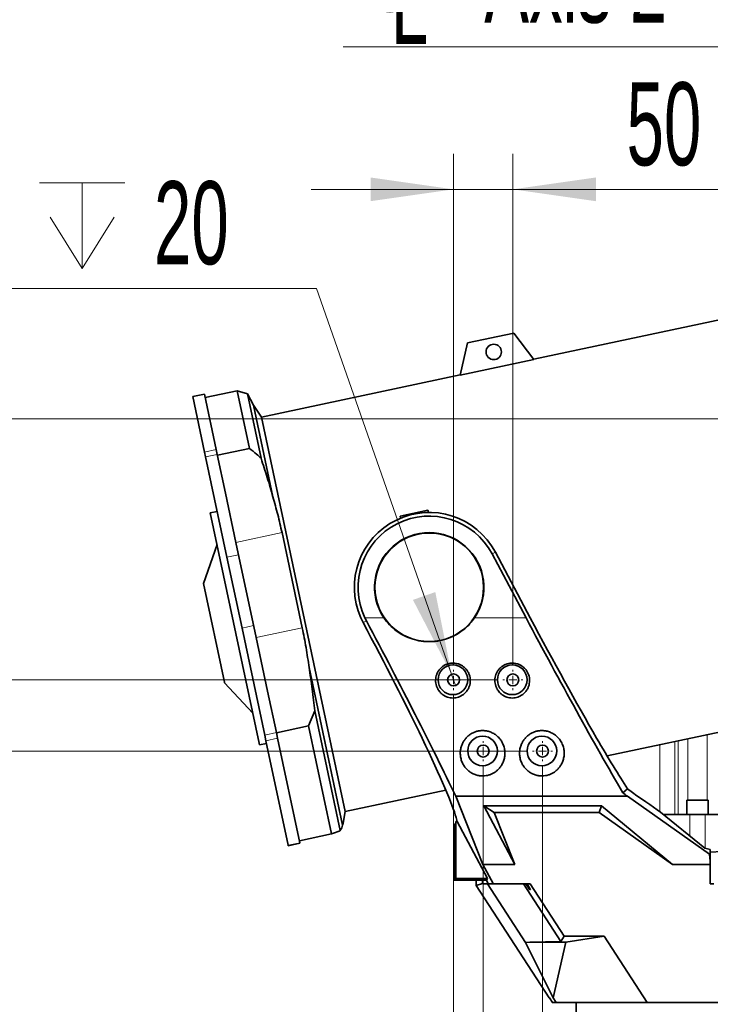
# Model space of a CAD drawing. Header units: millimetres. Extents: x 0 to 12429, y 0 to 8400.
# Tile 85 of 133: x 6373 to 6955, y 3426 to 4256. Entities that reach past the tile are written whole.
import ezdxf

# ---------------------------------------------------------------- set-up
doc = ezdxf.new("R2010")
doc.units = ezdxf.units.MM
doc.header["$LTSCALE"] = 20
doc.styles.add('SLDTEXTSTYLE0', font='TXT', dxfattribs={"width": 0.605})
doc.dimstyles.new('SLDDIMSTYLE1', dxfattribs={"dimtxt": 70, "dimasz": 70, "dimexe": 0, "dimexo": 0.0625, "dimgap": 17.5, "dimtad": 1, "dimdec": 0, "dimrnd": 1e-09, "dimzin": 12, "dimdsep": 46, "dimtxsty": 'SLDTEXTSTYLE0', "dimsah": 1, "dimcen": 0.09, "dimadec": 0, "dimazin": 3, "dimtfac": 1, "dimtofl": 0, "dimtmove": 0, "dimatfit": 3, "dimfxl": 1, "dimfrac": 2, "dimtolj": 1, "dimtzin": 12, "dimarcsym": 0})
doc.dimstyles.new('SLDDIMSTYLE2', dxfattribs={"dimtxt": 70, "dimasz": 70, "dimexe": 0, "dimexo": 0.0625, "dimgap": 17.5, "dimtad": 1, "dimdec": 1, "dimrnd": 1e-09, "dimzin": 12, "dimdsep": 46, "dimtxsty": 'SLDTEXTSTYLE0', "dimsah": 1, "dimcen": 0.09, "dimadec": 0, "dimazin": 3, "dimtfac": 1, "dimtmove": 0, "dimatfit": 0, "dimfxl": 1, "dimfrac": 2, "dimtolj": 1, "dimtzin": 12, "dimarcsym": 0})
doc.dimstyles.new('SLDDIMSTYLE3', dxfattribs={"dimtxt": 70, "dimasz": 70, "dimexe": 0, "dimexo": 0.0625, "dimgap": 17.5, "dimtad": 1, "dimdec": 1, "dimrnd": 1e-09, "dimzin": 12, "dimdsep": 46, "dimtxsty": 'SLDTEXTSTYLE0', "dimsah": 1, "dimcen": 0.09, "dimadec": 0, "dimazin": 3, "dimtfac": 1, "dimtofl": 0, "dimtmove": 0, "dimatfit": 3, "dimfxl": 1, "dimfrac": 2, "dimtolj": 1, "dimtzin": 12, "dimarcsym": 0})
doc.dimstyles.new('SLDDIMSTYLE4', dxfattribs={"dimtxt": 70, "dimasz": 70, "dimexe": 0, "dimexo": 0.0625, "dimgap": 17.5, "dimtad": 0, "dimtih": 1, "dimtoh": 1, "dimdec": 1, "dimrnd": 1e-09, "dimzin": 12, "dimdsep": 46, "dimtxsty": 'SLDTEXTSTYLE0', "dimblk1": 'NONE', "dimsah": 1, "dimcen": 0, "dimadec": 0, "dimazin": 3, "dimtfac": 1, "dimtmove": 0, "dimatfit": 3, "dimldrblk": 'NONE', "dimfxl": 1, "dimfrac": 2, "dimtolj": 1, "dimtzin": 12, "dimarcsym": 0})

# ---------------------------------------------------------------- blocks, each defined once
blk = doc.blocks.new('_D_1')
at = {"color": 7, "linetype": 'Continuous', "lineweight": 0}
for p, q in [((7177, 5439.98), (5750, 5439.98)), ((5780, 5439.98), (5780, 3139.58)), ((6707.41, 3139.58), (5750, 3139.58))]:
    blk.add_line(p, q, dxfattribs=at)
at = {"color": 7, "linetype": 'Continuous', "lineweight": 18}
for points in [[(5780, 5439.98), (5770, 5369.98), (5790, 5369.98)], [(5780, 3139.58), (5790, 3209.58), (5770, 3209.58)]]:
    blk.add_solid(points, dxfattribs=at)
at = {"color": 7, "linetype": 'Continuous', "lineweight": 18, "insert": (5689.77, 4255.07), "char_height": 70, "attachment_point": 1, "rotation": 90, "style": 'SLDTEXTSTYLE0'}
blk.add_mtext('*)', dxfattribs=at)
blk = doc.blocks.new('_D_4')
at = {"color": 7, "linetype": 'Continuous', "lineweight": 0}
for p, q in [((7383, 5054.58), (5890, 5054.58)), ((5920, 3919.58), (5920, 5054.58)), ((7383, 3919.58), (5890, 3919.58))]:
    blk.add_line(p, q, dxfattribs=at)
at = {"color": 7, "linetype": 'Continuous', "lineweight": 18}
for points in [[(5920, 5054.58), (5910, 4984.58), (5930, 4984.58)], [(5920, 3919.58), (5930, 3989.58), (5910, 3989.58)]]:
    blk.add_solid(points, dxfattribs=at)
at = {"color": 7, "linetype": 'Continuous', "lineweight": 18, "insert": (5829.77, 4452.37), "char_height": 70, "attachment_point": 1, "rotation": 90, "style": 'SLDTEXTSTYLE0'}
blk.add_mtext('*)', dxfattribs=at)
blk = doc.blocks.new('_D_5')
at = {"color": 7, "linetype": 'Continuous', "lineweight": 0}
for p, q in [((7383, 3919.58), (5890, 3919.58)), ((5920, 3919.58), (5920, 3139.58)), ((7268.26, 3139.58), (5890, 3139.58))]:
    blk.add_line(p, q, dxfattribs=at)
at = {"color": 7, "linetype": 'Continuous', "lineweight": 18}
for points in [[(5920, 3919.58), (5910, 3849.58), (5930, 3849.58)], [(5920, 3139.58), (5930, 3209.58), (5910, 3209.58)]]:
    blk.add_solid(points, dxfattribs=at)
at = {"color": 7, "linetype": 'Continuous', "lineweight": 18, "insert": (5829.77, 3449.37), "char_height": 70, "attachment_point": 1, "rotation": 90, "style": 'SLDTEXTSTYLE0'}
blk.add_mtext('780', dxfattribs=at)
blk = doc.blocks.new('_D_12')
at = {"color": 7, "linetype": 'Continuous', "lineweight": 0}
for p, q in [((6801, 3639.48), (6030, 3639.48)), ((6060, 3139.58), (6060, 3639.48)), ((6707.41, 3139.58), (6030, 3139.58))]:
    blk.add_line(p, q, dxfattribs=at)
at = {"color": 7, "linetype": 'Continuous', "lineweight": 18}
for points in [[(6060, 3639.48), (6050, 3569.48), (6070, 3569.48)], [(6060, 3139.58), (6070, 3209.58), (6050, 3209.58)]]:
    blk.add_solid(points, dxfattribs=at)
at = {"color": 7, "linetype": 'Continuous', "lineweight": 18, "insert": (5969.77, 3309.32), "char_height": 70, "attachment_point": 1, "rotation": 90, "style": 'SLDTEXTSTYLE0'}
blk.add_mtext('500', dxfattribs=at)
blk = doc.blocks.new('_D_15')
at = {"color": 7, "linetype": 'Continuous', "lineweight": 0}
for p, q in [((7071.42, 4401.97), (6394.7, 4401.97)), ((7416.66, 4335.23), (7071.42, 4401.97)), ((7423.34, 4333.93), (7416.66, 4335.23))]:
    blk.add_line(p, q, dxfattribs=at)
at = {"color": 7, "linetype": 'Continuous', "lineweight": 18}
blk.add_solid([(7416.66, 4335.23), (7349.83, 4358.33), (7346.04, 4338.69)], dxfattribs=at)
at = {"color": 7, "linetype": 'Continuous', "lineweight": 18, "insert": (6394.7, 4492.2), "char_height": 70, "attachment_point": 1, "style": 'SLDTEXTSTYLE0'}
blk.add_mtext('2x M8 Through', dxfattribs=at)
blk = doc.blocks.new('_None')
blk = doc.blocks.new('_D_20')
at = {"color": 7, "linetype": 'Continuous', "lineweight": 0}
for p, q in [((6763.5, 3626.98), (6763.5, 2729.58)), ((7067, 3042.78), (7067, 2729.58)), ((6763.5, 2759.58), (7067, 2759.58))]:
    blk.add_line(p, q, dxfattribs=at)
at = {"color": 7, "linetype": 'Continuous', "lineweight": 18}
for points in [[(6763.5, 2759.58), (6833.5, 2749.58), (6833.5, 2769.58)], [(7067, 2759.58), (6997, 2769.58), (6997, 2749.58)]]:
    blk.add_solid(points, dxfattribs=at)
at = {"color": 7, "linetype": 'Continuous', "lineweight": 18, "insert": (6794.94, 2849.81), "char_height": 70, "attachment_point": 1, "style": 'SLDTEXTSTYLE0'}
blk.add_mtext('303,5', dxfattribs=at)
blk = doc.blocks.new('_D_23')
at = {"color": 7, "linetype": 'Continuous', "lineweight": 0}
for p, q in [((6763.5, 3626.98), (6763.5, 2869.58)), ((6813.5, 3626.98), (6813.5, 2869.58)), ((6763.5, 2899.58), (6643.5, 2899.58)), ((6763.5, 2899.58), (6813.5, 2899.58)), ((6813.5, 2899.58), (7011.62, 2899.58))]:
    blk.add_line(p, q, dxfattribs=at)
at = {"color": 7, "linetype": 'Continuous', "lineweight": 18}
for points in [[(6763.5, 2899.58), (6693.5, 2909.58), (6693.5, 2889.58)], [(6813.5, 2899.58), (6883.5, 2889.58), (6883.5, 2909.58)]]:
    blk.add_solid(points, dxfattribs=at)
at = {"color": 7, "linetype": 'Continuous', "lineweight": 18, "insert": (6904.68, 2989.81), "char_height": 70, "attachment_point": 1, "style": 'SLDTEXTSTYLE0'}
blk.add_mtext('50', dxfattribs=at)
blk = doc.blocks.new('_D_24')
at = {"color": 7, "linetype": 'Continuous', "lineweight": 0}
for p, q in [((6738.5, 3686.98), (6738.5, 2729.58)), ((6763.5, 3626.98), (6763.5, 2729.58)), ((6738.5, 2759.58), (6529.96, 2759.58)), ((6738.5, 2759.58), (6763.5, 2759.58)), ((6763.5, 2759.58), (6883.5, 2759.58))]:
    blk.add_line(p, q, dxfattribs=at)
at = {"color": 7, "linetype": 'Continuous', "lineweight": 18}
for points in [[(6738.5, 2759.58), (6668.5, 2769.58), (6668.5, 2749.58)], [(6763.5, 2759.58), (6833.5, 2749.58), (6833.5, 2769.58)]]:
    blk.add_solid(points, dxfattribs=at)
at = {"color": 7, "linetype": 'Continuous', "lineweight": 18, "insert": (6529.96, 2849.81), "char_height": 70, "attachment_point": 1, "style": 'SLDTEXTSTYLE0'}
blk.add_mtext('25', dxfattribs=at)
blk = doc.blocks.new('SW_SYMBOL_HOLE_DEPTH')
at = {"color": 0, "linetype": 'Continuous', "lineweight": 18}
for p, q in [((0, 17500), (16000, 17500)), ((8000, 17500), (8000, 1500)), ((2000, 11100), (8000, 1500)), ((14000, 11100), (8000, 1500))]:
    blk.add_line(p, q, dxfattribs=at)
blk = doc.blocks.new('_D_25')
at = {"color": 7, "linetype": 'Continuous', "lineweight": 0}
for p, q in [((6622.9, 4029.51), (6047.15, 4029.51)), ((6736.85, 3704.2), (6622.9, 4029.51)), ((6740.15, 3694.76), (6736.85, 3704.2))]:
    blk.add_line(p, q, dxfattribs=at)
at = {"color": 7, "linetype": 'Continuous', "lineweight": 18}
blk.add_solid([(6736.85, 3704.2), (6723.15, 3773.57), (6704.27, 3766.96)], dxfattribs=at)
at = {"color": 7, "linetype": 'Continuous', "lineweight": 18, "xscale": 0.004511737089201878, "yscale": 0.004511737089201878, "zscale": 0.004511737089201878}
blk.add_blockref('SW_SYMBOL_HOLE_DEPTH', (6389.27, 4039.63), dxfattribs=at)
at = {"color": 7, "linetype": 'Continuous', "lineweight": 18, "char_height": 70, "attachment_point": 1, "style": 'SLDTEXTSTYLE0'}
for s, insert in [('4x M', (6047.15, 4119.94)), ('10', (6255.59, 4119.94)), ('20', (6485.96, 4119.94))]:
    blk.add_mtext(s, dxfattribs=dict(at, insert=insert))
blk = doc.blocks.new('_D_26')
at = {"color": 7, "linetype": 'Continuous', "lineweight": 0}
for p, q in [((6060, 3699.48), (6060, 3876.33)), ((6776, 3699.48), (6030, 3699.48)), ((6060, 3699.48), (6060, 3639.48)), ((6801, 3639.48), (6030, 3639.48)), ((6060, 3639.48), (6060, 3519.48))]:
    blk.add_line(p, q, dxfattribs=at)
at = {"color": 7, "linetype": 'Continuous', "lineweight": 18}
for points in [[(6060, 3699.48), (6070, 3769.48), (6050, 3769.48)], [(6060, 3639.48), (6050, 3569.48), (6070, 3569.48)]]:
    blk.add_solid(points, dxfattribs=at)
at = {"color": 7, "linetype": 'Continuous', "lineweight": 18, "insert": (5969.77, 3769.39), "char_height": 70, "attachment_point": 1, "rotation": 90, "style": 'SLDTEXTSTYLE0'}
blk.add_mtext('60', dxfattribs=at)
blk = doc.blocks.new('_D_27')
at = {"color": 7, "linetype": 'Continuous', "lineweight": 0}
for p, q in [((6738.5, 3711.98), (6738.5, 4143.11)), ((6788.5, 3711.98), (6788.5, 4143.11)), ((6738.5, 4113.11), (6618.5, 4113.11)), ((6738.5, 4113.11), (6788.5, 4113.11)), ((6788.5, 4113.11), (6991.36, 4113.11))]:
    blk.add_line(p, q, dxfattribs=at)
at = {"color": 7, "linetype": 'Continuous', "lineweight": 18}
for points in [[(6738.5, 4113.11), (6668.5, 4123.11), (6668.5, 4103.11)], [(6788.5, 4113.11), (6858.5, 4103.11), (6858.5, 4123.11)]]:
    blk.add_solid(points, dxfattribs=at)
at = {"color": 7, "linetype": 'Continuous', "lineweight": 18, "insert": (6884.41, 4203.34), "char_height": 70, "attachment_point": 1, "style": 'SLDTEXTSTYLE0'}
blk.add_mtext('50', dxfattribs=at)
blk = doc.blocks.new('SW_SYMBOL_MOD_CL')
at = {"color": 0, "linetype": 'Continuous', "lineweight": 0, "char_height": 15515, "attachment_point": 5, "style": 'SLDTEXTSTYLE0'}
for s, insert in [('C', (8000, 12000)), ('L', (12000, 6000))]:
    blk.add_mtext(s, dxfattribs=dict(at, insert=insert))
blk = doc.blocks.new('SW_NOTE_0_3')
at = {"color": 0, "linetype": 'Continuous', "lineweight": 0}
for p, q in [((-333.33, 0), (0, 0)), ((0, 0), (-333.33, 0)), ((-333.33, 0), (0, 0)), ((0, 0), (-333.33, 0)), ((-333.33, 0), (0, 0)), ((0, 0), (-333.33, 0))]:
    blk.add_line(p, q, dxfattribs=at)
at = {"color": 0, "linetype": 'Continuous', "lineweight": 0, "xscale": 0.004511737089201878, "yscale": 0.004511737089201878, "zscale": 0.004511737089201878}
blk.add_blockref('SW_SYMBOL_MOD_CL', (-331.53, 10.21), dxfattribs=at)
at = {"color": 0, "linetype": 'Continuous', "lineweight": 0, "insert": (-214.48, 90.33), "char_height": 70, "attachment_point": 1, "style": 'SLDTEXTSTYLE0'}
blk.add_mtext('Axis 2', dxfattribs=at)
blk = doc.blocks.new('SW_CENTERMARKSYMBOL_5')
at = {"color": 0, "linetype": 'Continuous', "lineweight": 18}
for p, q in [((0, 7), (0, 8.5)), ((-7, 0), (-8.5, 0)), ((0, 0), (-3.5, 0)), ((0, 0), (0, 3.5)), ((0, 0), (0, -3.5)), ((0, 0), (3.5, 0)), ((7, 0), (8.5, 0)), ((0, -7), (0, -8.5))]:
    blk.add_line(p, q, dxfattribs=at)
blk = doc.blocks.new('SW_CENTERMARKSYMBOL_6')
at = {"color": 0, "linetype": 'Continuous', "lineweight": 18}
for p, q in [((0, 7), (0, 8.5)), ((-7, 0), (-8.5, 0)), ((0, 0), (-3.5, 0)), ((0, 0), (0, 3.5)), ((0, 0), (0, -3.5)), ((0, 0), (3.5, 0)), ((7, 0), (8.5, 0)), ((0, -7), (0, -8.5))]:
    blk.add_line(p, q, dxfattribs=at)
blk = doc.blocks.new('SW_CENTERMARKSYMBOL_7')
at = {"color": 0, "linetype": 'Continuous', "lineweight": 18}
for p, q in [((0, 7), (0, 8.5)), ((-7, 0), (-8.5, 0)), ((0, 0), (-3.5, 0)), ((0, 0), (0, 3.5)), ((0, 0), (0, -3.5)), ((0, 0), (3.5, 0)), ((7, 0), (8.5, 0)), ((0, -7), (0, -8.5))]:
    blk.add_line(p, q, dxfattribs=at)
blk = doc.blocks.new('SW_CENTERMARKSYMBOL_8')
at = {"color": 0, "linetype": 'Continuous', "lineweight": 18}
for p, q in [((0, 7), (0, 8.5)), ((-7, 0), (-8.5, 0)), ((0, 0), (-3.5, 0)), ((0, 0), (0, 3.5)), ((0, 0), (0, -3.5)), ((0, 0), (3.5, 0)), ((7, 0), (8.5, 0)), ((0, -7), (0, -8.5))]:
    blk.add_line(p, q, dxfattribs=at)

msp = doc.modelspace()

# ---------------------------------------------------------------- linework, layer by layer
at = {"color": 7, "linetype": 'Continuous', "lineweight": 35}
for p, q in [((7017.081399, 4014.747081), (6806.066014, 3969.891651)), ((6789.465006, 3991.921365), (6750.339205, 3983.604414)), ((6806.193286, 3969.72276), (6789.465006, 3991.921365)), ((6750.339205, 3983.604414), (6744.086817, 3956.52082)), ((6806.193286, 3969.72276), (6744.086817, 3956.52082)), ((6744.134386, 3956.726877), (6576.490033, 3921.090805)), ((6556.076114, 3943.332354), (6529.070504, 3937.591785)), ((6564.690198, 3940.653956), (6556.076114, 3943.332354)), ((6566.405796, 3894.737974), (6556.076114, 3943.332354)), ((6528.446733, 3940.52622), (6518.665282, 3938.446983)), ((6528.629233, 3891.573128), (6518.665282, 3938.446983)), ((6538.410684, 3893.652365), (6528.446733, 3940.52622)), ((6569.705529, 3931.108315), (6564.690198, 3940.653956)), ((6564.690198, 3940.653956), (6576.233841, 3886.348685)), ((6576.490033, 3921.090805), (6569.705529, 3931.108315)), ((6569.705529, 3931.108315), (6586.127719, 3853.85268)), ((6576.490033, 3921.090805), (6647.184118, 3588.521494)), ((6539.271132, 3889.604522), (6538.410684, 3893.652365)), ((6566.405796, 3894.737974), (6539.400186, 3888.997406)), ((6529.489681, 3887.525284), (6528.629233, 3891.573128)), ((6547.47556, 3802.913517), (6529.489681, 3887.525284)), ((6546.212498, 3856.949945), (6539.271132, 3889.604522)), ((6555.039969, 3815.422482), (6546.212498, 3856.949945)), ((6539.249737, 3841.610625), (6533.380866, 3840.363082)), ((6574.649739, 3646.220098), (6533.380866, 3840.363082)), ((6693.456747, 3837.58597), (6716.932228, 3842.576141)), ((6693.72818, 3835.872349), (6693.456747, 3837.58597)), ((6717.429163, 3840.721645), (6716.932228, 3842.576141)), ((6593.874789, 3823.67758), (6610.945816, 3743.369595)), ((6539.076295, 3813.569823), (6527.670861, 3780.654729)), ((6572.110995, 3735.114498), (6555.039969, 3815.422482)), ((6560.171584, 3743.187052), (6547.47556, 3802.913517)), ((6799.64733, 3751.829774), (6770.978465, 3805.748067)), ((6773.754864, 3807.224305), (6803.208659, 3751.829774)), ((6545.32726, 3697.59295), (6527.670861, 3780.654729)), ((6662.246289, 3747.934144), (6660.34607, 3751.829774)), ((6665.024165, 3749.411167), (6663.80809, 3751.829774)), ((6579.336577, 3653.028328), (6560.171584, 3743.187052)), ((6581.721601, 3689.902903), (6572.110995, 3735.114498)), ((6616.716753, 3709.951333), (6644.952778, 3577.119351)), ((6545.462407, 3696.957173), (6545.32726, 3697.59295)), ((6545.462407, 3696.957173), (6569.270193, 3671.527335)), ((6589.118027, 3655.107565), (6581.721601, 3689.902903)), ((6868.015002, 3635.4634), (7087.775484, 3682.177771)), ((6621.520665, 3673.303875), (6616.14388, 3660.752902)), ((6621.520665, 3673.303875), (6642.958794, 3572.451536)), ((6580.349658, 3648.262444), (6579.336577, 3653.028328)), ((6590.131109, 3650.341682), (6589.118027, 3655.107565)), ((6616.14388, 3660.752902), (6589.138271, 3655.012334)), ((6635.52325, 3569.585674), (6616.14388, 3660.752902)), ((6574.965622, 3644.734076), (6574.649739, 3646.220098)), ((6574.965622, 3644.734076), (6580.834492, 3645.981618)), ((6599.071395, 3560.188952), (6580.349658, 3648.262444)), ((6608.852845, 3562.26819), (6590.131109, 3650.341682)), ((6647.184118, 3588.521494), (6732.00535, 3606.551899)), ((6885.168508, 3607.652029), (6881.212607, 3604.396542)), ((6740.390903, 3601.417008), (6885.089973, 3601.417008)), ((6763.23551, 3543.940468), (6740.390903, 3601.417008)), ((6885.089973, 3601.417008), (6954.303005, 3552.630349)), ((6935.128803, 3598.079774), (6935.128803, 3586.079774)), ((6935.128803, 3598.079774), (6944.128803, 3598.079774)), ((6944.128803, 3598.079774), (6953.128803, 3598.079774)), ((6953.128803, 3586.079774), (6953.128803, 3598.079774)), ((6645.450435, 3578.795513), (6647.184118, 3588.521494)), ((6764.145521, 3593.448198), (6863.188438, 3593.448198)), ((6790.137812, 3543.940468), (6764.145521, 3593.448198)), ((6764.145521, 3593.448198), (6772.792948, 3587.579774)), ((6772.792948, 3587.579774), (6790.137812, 3543.940468)), ((6861.328041, 3587.579774), (6772.792948, 3587.579774)), ((6863.188438, 3593.448198), (6861.328041, 3587.579774)), ((6923.238587, 3543.940468), (6861.328041, 3587.579774)), ((6863.188438, 3593.448198), (6923.238587, 3543.940468)), ((6913.023463, 3588.106349), (6950.432859, 3557.709941)), ((6644.952778, 3577.119351), (6645.406471, 3578.80335)), ((6740.049765, 3577.928875), (6740.573843, 3580.258276)), ((6740.573843, 3532.152007), (6740.573843, 3580.258276)), ((6740.573843, 3580.258276), (6741.550769, 3580.258276)), ((6741.550769, 3580.258276), (6740.617056, 3583.630304)), ((6767.129326, 3532.152007), (6741.550769, 3580.258276)), ((6915.517606, 3586.079774), (6937.628803, 3586.079774)), ((6937.628803, 3586.079774), (6950.628803, 3586.079774)), ((6950.628803, 3586.079774), (6973.827288, 3586.079774)), ((6739.001609, 3577.579774), (6740.049765, 3577.928875)), ((6739.001609, 3530.579774), (6739.001609, 3577.579774)), ((6599.189362, 3559.633993), (6608.970812, 3561.713231)), ((6635.52325, 3569.585674), (6608.517641, 3563.845106)), ((6608.970812, 3561.713231), (6608.852845, 3562.26819)), ((6599.189362, 3559.633993), (6599.071395, 3560.188952)), ((6955.001609, 3556.444563), (6950.432859, 3557.709941)), ((6955.001609, 3552.962855), (6955.001609, 3556.444563)), ((6979.300768, 3555.520459), (6955.001609, 3554.246994)), ((6955.001609, 3552.962855), (6954.303005, 3552.630349)), ((6954.303005, 3552.630349), (6955.001609, 3546.736722)), ((6955.001609, 3552.962855), (6955.001609, 3546.736722)), ((6955.001609, 3543.940468), (6955.001609, 3546.736722)), ((6771.823566, 3527.788683), (6763.23551, 3543.940468)), ((6763.23551, 3543.940468), (6790.137812, 3543.940468)), ((6923.238587, 3543.940468), (6955.001609, 3543.940468)), ((6955.001609, 3527.579774), (6955.001609, 3543.940468)), ((6740.573843, 3532.152007), (6739.001609, 3530.579774)), ((6766.184633, 3530.579774), (6739.001609, 3530.579774)), ((6767.129326, 3532.152007), (6740.573843, 3532.152007)), ((6757.665956, 3526.131131), (6757.665956, 3530.579774)), ((6762.996422, 3527.710087), (6762.996422, 3530.579774)), ((6766.184633, 3530.579774), (6767.129326, 3532.152007)), ((6767.779761, 3527.579774), (6766.184633, 3530.579774)), ((6762.996422, 3527.710087), (6757.665956, 3526.131131)), ((6757.665956, 3526.131131), (6819.068325, 3431.579774)), ((6762.996422, 3527.710087), (6763.083019, 3527.579774)), ((6767.028314, 3527.579774), (6763.083019, 3527.579774)), ((6799.240552, 3477.977278), (6767.028314, 3527.579774)), ((6767.028314, 3527.579774), (6767.779761, 3527.579774)), ((6767.779761, 3527.579774), (6771.607234, 3527.579774)), ((6771.607234, 3527.579774), (6771.823566, 3527.788683)), ((6771.607234, 3527.579774), (6772.185407, 3527.579774)), ((6772.185407, 3527.579774), (6771.823566, 3527.788683)), ((6772.185407, 3527.579774), (6803.072313, 3527.579774)), ((6797.42686, 3527.579774), (6829.075528, 3478.845099)), ((6799.426174, 3527.579774), (6802.88245, 3522.579774)), ((6800.456874, 3527.579774), (6803.507341, 3522.579774)), ((6803.507341, 3522.579774), (6800.463207, 3527.579774)), ((6803.072313, 3527.579774), (6831.646247, 3483.579774)), ((6955.001609, 3527.579774), (6958.001609, 3527.579774)), ((6802.820816, 3478.443811), (6799.240552, 3477.977278)), ((6829.075528, 3478.845099), (6802.820816, 3478.443811)), ((6833.133533, 3478.443811), (6802.820816, 3478.443811)), ((6833.133533, 3478.443811), (6822.516325, 3431.351558)), ((6831.646247, 3483.579774), (6829.075528, 3478.845099)), ((6865.467283, 3483.579774), (6831.646247, 3483.579774)), ((6865.467283, 3483.579774), (6833.133533, 3478.443811)), ((6901.834108, 3427.579774), (6865.467283, 3483.579774)), ((6799.240552, 3477.977278), (6822.516325, 3431.351558)), ((6819.068325, 3431.579774), (6819.318282, 3431.579774)), ((6821.915912, 3427.579774), (6819.318282, 3431.579774)), ((6822.516325, 3431.351558), (6824.965751, 3427.579774)), ((6821.70536, 3427.579774), (6821.70536, 3427.903996)), ((6821.70536, 3427.579774), (6821.915912, 3427.579774)), ((6821.915912, 3427.579774), (6824.965751, 3427.579774)), ((6824.965751, 3427.579774), (6901.834108, 3427.579774)), ((6842.001609, 3427.579774), (6842.001609, 3389.579774)), ((6842.015112, 3427.397234), (6842.015112, 3427.579774)), ((6842.199502, 3427.579774), (6842.015112, 3427.397234)), ((6850.166511, 3427.397234), (6842.015112, 3427.397234)), ((6850.166511, 3427.397234), (6850.166511, 3427.579774)), ((6860.084491, 3427.397234), (6860.084491, 3427.579774)), ((6860.278038, 3427.579774), (6860.084491, 3427.397234)), ((6889.657138, 3427.397234), (6860.084491, 3427.397234)), ((6889.657138, 3427.397234), (6889.657138, 3427.579774)), ((7001.295738, 3427.579774), (6901.834108, 3427.579774)), ((6909.655125, 3427.397234), (6909.655125, 3427.579774)), ((6909.828364, 3427.579774), (6909.655125, 3427.397234)), ((6956.146854, 3427.397234), (6909.655125, 3427.397234))]:
    msp.add_line(p, q, dxfattribs=at)
at = {"color": 8, "linetype": 'Continuous', "lineweight": 18}
for p, q in [((6528.629233, 3891.573128), (6538.410684, 3893.652365)), ((6529.489681, 3887.525284), (6539.271132, 3889.604522)), ((6593.874789, 3823.67758), (6555.039969, 3815.422482)), ((6547.47556, 3802.913517), (6557.257011, 3804.992755)), ((6773.754864, 3807.224305), (6770.978465, 3805.748067)), ((6560.171584, 3743.187052), (6569.953034, 3745.266289)), ((6662.246289, 3747.934144), (6665.024165, 3749.411167)), ((6663.80809, 3751.829774), (6679.797579, 3751.829774)), ((6756.20564, 3751.829774), (6799.64733, 3751.829774)), ((6610.945816, 3743.369595), (6572.110995, 3735.114498)), ((6579.336577, 3653.028328), (6589.118027, 3655.107565)), ((6952.298532, 3653.379506), (6952.298532, 3598.079774)), ((6580.349658, 3648.262444), (6590.131109, 3650.341682)), ((6912.308998, 3644.878951), (6912.308998, 3588.583916)), ((6925.03692, 3647.584519), (6925.03692, 3586.079774)), ((6927.980258, 3586.079774), (6927.980258, 3648.210183)), ((6935.959074, 3598.079774), (6935.959074, 3649.906236)), ((6937.628803, 3586.079774), (6937.628803, 3568.113673)), ((6950.628803, 3586.079774), (6950.628803, 3557.655671)), ((6599.071395, 3560.188952), (6608.852845, 3562.26819)), ((6802.88245, 3522.579774), (6803.507341, 3522.579774))]:
    msp.add_line(p, q, dxfattribs=at)
at = {"color": 7, "linetype": 'Continuous', "lineweight": 35}
for centre, radius in [((6772.397191, 3976.02515), 6.5), ((6718.001609, 3777.579774), 45.763655), ((6738.001609, 3699.579774), 12.5), ((6788.001609, 3699.579774), 12.5), ((6738.501609, 3699.479774), 5), ((6788.501609, 3699.479774), 5), ((6763.001609, 3639.579774), 12.5), ((6763.501609, 3639.479774), 5), ((6813.001609, 3639.579774), 12.5), ((6813.501609, 3639.479774), 5)]:
    msp.add_circle(centre, radius, dxfattribs=at)
for radius, start, end in [(63.144467, 28, 204.066397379), (60, 28, 205.414686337), (46.071797, 326.019531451, 213.980468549)]:
    msp.add_arc((6718.001609, 3777.579774), radius, start, end, dxfattribs=at)
for centre, major_axis, ratio, start_param, end_param in [((6650.087164, 3751.829774), (-90.611861, 169.948347), 0.0462452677, 4.048500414, 4.6648197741), ((6650.087164, 3751.829774), (-122.592517, 229.930117), 0.0462452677, 3.9749188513, 4.6772213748), ((6813.299091, 3751.829774), (-122.592517, 229.930117), 0.0462452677, 1.5461445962, 2.2419633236), ((6813.299091, 3751.829774), (-90.611861, 169.948347), 0.0462452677, 1.5461445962, 2.1853814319), ((6613.102334, 3817.372516), (-127.922627, 239.927079), 0.0462452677, 3.3457999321, 3.9183788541), ((6780.584532, 3817.372516), (-127.922627, 239.927079), 0.0462452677, 2.3155029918, 2.6091799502), ((6714.434891, 3751.829774), (283.608356, -229.809571), 0.0329941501, 5.3675120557, 5.3845117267), ((6636.759795, 3817.372516), (295.939154, -239.801291), 0.0329941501, 5.7347286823, 5.9422839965)]:
    msp.add_ellipse(centre, major_axis=major_axis, ratio=ratio, start_param=start_param, end_param=end_param, dxfattribs=at)
for points, knots in [([(6566.405796, 3894.737974), (6568.415163, 3893.094246), (6571.75569, 3890.361585), (6574.957828, 3887.492128), (6576.233841, 3886.348685)], [0, 0, 0, 0, 0.6015120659, 1, 1, 1, 1]), ([(6576.233841, 3886.348685), (6577.995865, 3880.967284), (6581.521029, 3870.201075), (6584.591831, 3859.303294), (6586.127719, 3853.85268)], [0, 0, 0, 0, 0.4998417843, 1, 1, 1, 1]), ([(6586.127719, 3853.85268), (6587.5748, 3848.866248), (6590.471035, 3838.886241), (6592.739663, 3828.749552), (6593.874789, 3823.67758)], [0, 0, 0, 0, 0.4996421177, 1, 1, 1, 1]), ([(6679.797579, 3751.829774), (6681.31861, 3749.801892), (6684.360929, 3745.745788), (6690.124615, 3740.735129), (6696.577071, 3736.709216), (6703.666804, 3733.764612), (6711.209824, 3732.02809), (6719.031272, 3731.53248), (6726.855416, 3732.370477), (6734.462731, 3734.490162), (6741.595829, 3737.881133), (6747.595888, 3742.113464), (6752.512468, 3746.809333), (6754.974622, 3750.156347), (6756.20564, 3751.829774)], [0, 0, 0, 0, 0.0845209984, 0.1690561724, 0.2534882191, 0.3379276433, 0.4244844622, 0.5110430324, 0.5986345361, 0.6862235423, 0.7737967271, 0.8613599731, 0.930683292, 1, 1, 1, 1]), ([(6610.945816, 3743.369595), (6612.066233, 3737.83149), (6614.308706, 3726.74718), (6615.91368, 3715.552676), (6616.716753, 3709.951333)], [0, 0, 0, 0, 0.4996345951, 1, 1, 1, 1]), ([(6727.198568, 3689.031238), (6727.77236, 3688.457041), (6728.919816, 3687.308776), (6730.985306, 3685.961238), (6733.246543, 3684.958997), (6735.630663, 3684.354861), (6738.055878, 3684.167812), (6740.432331, 3684.368802), (6742.719786, 3684.955187), (6744.875752, 3685.886802), (6746.852198, 3687.158116), (6748.631051, 3688.746824), (6750.138358, 3690.624776), (6751.353074, 3692.772692), (6752.196884, 3695.124324), (6752.647046, 3697.633384), (6752.653283, 3700.204335), (6752.220366, 3702.75593), (6751.341877, 3705.193811), (6750.070592, 3707.431212), (6748.431413, 3709.400122), (6746.511154, 3711.042664), (6744.347178, 3712.316804), (6742.03276, 3713.20309), (6739.613006, 3713.675262), (6737.170229, 3713.744686), (6734.759263, 3713.398757), (6732.444522, 3712.669437), (6730.28895, 3711.561927), (6728.33689, 3710.1196), (6726.653678, 3708.369552), (6725.264754, 3706.358361), (6724.23045, 3704.136785), (6723.56185, 3701.750068), (6723.306423, 3699.27229), (6723.462469, 3696.749849), (6724.062472, 3694.281609), (6725.181107, 3691.592027), (6726.455818, 3689.974019), (6727.198568, 3689.031238)], [0, 0, 0, 0, 0.0265325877, 0.0530592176, 0.0796386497, 0.1062129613, 0.1317950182, 0.1573771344, 0.1824231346, 0.2074731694, 0.2329803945, 0.2584927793, 0.2851297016, 0.3117703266, 0.3395503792, 0.3673308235, 0.3956447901, 0.4239559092, 0.4520126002, 0.4800652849, 0.5074045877, 0.5347406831, 0.561349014, 0.5879555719, 0.614058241, 0.6401604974, 0.6660325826, 0.691905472, 0.7178111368, 0.7437187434, 0.769915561, 0.796115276, 0.8228528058, 0.849593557, 0.877049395, 0.9045073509, 0.9326252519, 0.9607420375, 1, 1, 1, 1]), ([(6777.219142, 3689.008589), (6777.793987, 3688.435717), (6778.943548, 3687.290102), (6781.011295, 3685.947075), (6783.273989, 3684.949606), (6785.658724, 3684.350301), (6788.083711, 3684.16797), (6790.45937, 3684.373419), (6792.745449, 3684.963992), (6794.899695, 3685.899599), (6796.87392, 3687.17465), (6798.650095, 3688.766927), (6800.154156, 3690.648089), (6801.36501, 3692.798783), (6802.204415, 3695.152539), (6802.649688, 3697.662853), (6802.650789, 3700.234095), (6802.212735, 3702.784875), (6801.32935, 3705.220936), (6800.053674, 3707.455597), (6798.410726, 3709.421022), (6796.487434, 3711.059552), (6794.321205, 3712.32927), (6792.005286, 3713.210932), (6789.584836, 3713.678352), (6787.142077, 3713.743046), (6784.7319, 3713.392495), (6782.418607, 3712.658753), (6780.265172, 3711.547138), (6778.315825, 3710.101063), (6776.635895, 3708.347758), (6775.250722, 3706.333802), (6774.220587, 3704.110087), (6773.556507, 3701.721854), (6773.305847, 3699.243307), (6773.46684, 3696.720886), (6774.071792, 3694.253548), (6775.195965, 3691.56578), (6776.474272, 3689.950066), (6777.219142, 3689.008589)], [0, 0, 0, 0, 0.02652455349, 0.05304314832, 0.07961446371, 0.10618068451, 0.13175693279, 0.15733327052, 0.18237913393, 0.2074290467, 0.23294140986, 0.25845893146, 0.28510310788, 0.31175097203, 0.33953631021, 0.36732201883, 0.3956366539, 0.42394842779, 0.45200182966, 0.48005122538, 0.50738599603, 0.5347175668, 0.56132222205, 0.58792511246, 0.61402566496, 0.64012581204, 0.66599734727, 0.69186969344, 0.71777630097, 0.74368485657, 0.76988410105, 0.79608624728, 0.8228275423, 0.84957205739, 0.87703220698, 0.90449446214, 0.9326152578, 0.96073491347, 1, 1, 1, 1]), ([(6616.716753, 3709.951333), (6617.634418, 3703.860885), (6619.470365, 3691.675897), (6620.837078, 3679.429253), (6621.520665, 3673.303875)], [0, 0, 0, 0, 0.4998320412, 1, 1, 1, 1]), ([(6749.712817, 3624.122883), (6750.427736, 3623.457375), (6751.856945, 3622.126945), (6754.450952, 3620.52008), (6757.345296, 3619.312144), (6760.337164, 3618.622681), (6763.273413, 3618.450539), (6765.968011, 3618.688534), (6768.491299, 3619.294061), (6770.857389, 3620.20414), (6773.078453, 3621.433773), (6775.228068, 3623.034351), (6777.180165, 3624.985644), (6778.977013, 3627.411789), (6780.422045, 3630.213017), (6781.464374, 3633.490159), (6781.9167, 3637.045694), (6781.683868, 3640.810479), (6780.691568, 3644.534428), (6778.996852, 3647.972535), (6776.661758, 3650.970101), (6773.958934, 3653.335587), (6770.942603, 3655.084842), (6767.899766, 3656.203597), (6764.804081, 3656.754281), (6761.824655, 3656.806855), (6758.935034, 3656.384579), (6756.200906, 3655.55367), (6753.6501, 3654.319077), (6751.288723, 3652.710356), (6749.197975, 3650.752721), (6747.362791, 3648.430217), (6745.898477, 3645.81539), (6744.804879, 3642.856259), (6744.204332, 3639.688765), (6744.139449, 3636.267138), (6744.69931, 3632.788583), (6745.886959, 3629.508814), (6747.538427, 3626.57337), (6748.988155, 3624.93956), (6749.712817, 3624.122883)], [0, 0, 0, 0, 0.0250291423, 0.0500363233, 0.0752698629, 0.1004763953, 0.1220394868, 0.1436035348, 0.1633766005, 0.1831599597, 0.2043971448, 0.2256470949, 0.2505173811, 0.2754005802, 0.305004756, 0.334616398, 0.3680186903, 0.4014121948, 0.435156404, 0.4688728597, 0.4993647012, 0.5298295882, 0.556166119, 0.5824897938, 0.6059505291, 0.6294091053, 0.6516701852, 0.6739350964, 0.6963900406, 0.7188525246, 0.7426676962, 0.7664929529, 0.7927111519, 0.8189406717, 0.8483745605, 0.8778176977, 0.9105197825, 0.9432190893, 0.9716174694, 1, 1, 1, 1]), ([(6799.732296, 3624.103087), (6800.447627, 3623.439104), (6801.877661, 3622.11172), (6804.471775, 3620.509449), (6807.365212, 3619.305928), (6810.355516, 3618.620148), (6813.289872, 3618.450858), (6815.983106, 3618.691044), (6818.505196, 3619.298392), (6820.8706, 3620.210315), (6823.090966, 3621.441815), (6825.239893, 3623.044563), (6827.191012, 3624.998148), (6828.986388, 3627.426816), (6830.429354, 3630.230529), (6831.468744, 3633.509838), (6831.917429, 3637.066958), (6831.680376, 3640.832116), (6830.683718, 3644.555255), (6828.985189, 3647.991137), (6826.647063, 3650.985549), (6823.942372, 3653.347426), (6820.925109, 3655.092978), (6817.882029, 3656.208356), (6814.786651, 3656.755932), (6811.807727, 3656.805749), (6808.918916, 3656.380955), (6806.185675, 3655.547694), (6803.636003, 3654.310921), (6801.275894, 3652.700068), (6799.186676, 3650.740452), (6797.353277, 3648.415988), (6795.891065, 3645.799388), (6794.799978, 3642.838607), (6794.202324, 3639.669779), (6794.140845, 3636.247257), (6794.704468, 3632.768392), (6795.896232, 3629.488456), (6797.552336, 3626.552925), (6799.005779, 3624.919547), (6799.732296, 3624.103087)], [0, 0, 0, 0, 0.0250045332, 0.049987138, 0.0751954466, 0.1003768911, 0.121927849, 0.1434798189, 0.1632529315, 0.1830363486, 0.2042813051, 0.2255390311, 0.2504219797, 0.2753178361, 0.3049355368, 0.334560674, 0.3679698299, 0.4013701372, 0.4351093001, 0.4688206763, 0.4993003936, 0.5297531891, 0.5560790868, 0.5823921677, 0.6058471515, 0.6292999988, 0.6515597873, 0.67382342, 0.6962806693, 0.7187454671, 0.7425660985, 0.7663968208, 0.7926232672, 0.818861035, 0.8483048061, 0.8777578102, 0.9104678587, 0.9431750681, 0.9715955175, 1, 1, 1, 1]), ([(6635.52325, 3569.585674), (6637.741903, 3570.427011), (6640.28302, 3571.39063), (6642.657478, 3572.332068), (6642.958794, 3572.451536)], [0, 0, 0, 0, 0.8731014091, 1, 1, 1, 1]), ([(6642.958794, 3572.451536), (6643.406583, 3573.252751), (6644.302443, 3574.855689), (6644.735954, 3576.364638), (6644.952778, 3577.119351)], [0, 0, 0, 0, 0.4998417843, 1, 1, 1, 1])]:
    msp.add_open_spline(points, degree=3, knots=knots, dxfattribs=at)

# ---------------------------------------------------------------- block references
at = {"color": 7, "linetype": 'Continuous', "lineweight": 0}
msp.add_blockref('SW_NOTE_0_3', (6978.888889, 4233.333333), dxfattribs=at)
at = {"color": 7, "linetype": 'Continuous', "lineweight": 18}
for name, p in [('SW_CENTERMARKSYMBOL_5', (6738.501609, 3699.479774)), ('SW_CENTERMARKSYMBOL_6', (6788.501609, 3699.479774)), ('SW_CENTERMARKSYMBOL_8', (6763.501609, 3639.479774)), ('SW_CENTERMARKSYMBOL_7', (6813.501609, 3639.479774))]:
    msp.add_blockref(name, p, dxfattribs=at)

# ---------------------------------------------------------------- dimensions: what is measured, and where the dimension line sits
for base, p1, p2, dimstyle, picture, middle in [((5780.001584, 3139.579774), (7181.001609, 5439.97503), (6711.410047, 3139.579774), 'SLDDIMSTYLE1', '_D_1', (5780.001584, 4289.777402)), ((5920.001584, 5054.579774), (7387.001609, 3919.579774), (7387.001609, 5054.579774), 'SLDDIMSTYLE3', '_D_4', (5920.001584, 4487.079774)), ((5920.001584, 3139.579774), (7387.001609, 3919.579774), (7272.255954, 3139.579774), 'SLDDIMSTYLE3', '_D_5', (5920.001584, 3529.579774)), ((6060.001584, 3639.479774), (6780.001609, 3699.479774), (6805.001609, 3639.479774), 'SLDDIMSTYLE2', '_D_26', (6060.001584, 3822.860148)), ((6060.001584, 3639.479774), (6711.410047, 3139.579774), (6805.001609, 3639.479774), 'SLDDIMSTYLE1', '_D_12', (6060.001584, 3389.529774))]:
    dim = msp.add_linear_dim(base=base, p1=p1, p2=p2, angle=90, dimstyle=dimstyle, dxfattribs=at)
    dim.commit()
    dim.dimension.update_dxf_attribs({"geometry": picture, "text_midpoint": middle, "dimtype": 160})
for p1, p2, text, picture, middle in [((7423.339804, 4333.93444), (7416.663415, 4335.225107), '2x M8 Through', '_D_15', (6718.057229, 4455.682519)), ((6740.154465, 3694.760868), (6736.848754, 3704.198679), '4x M<> {\\fGDT;x}20', '_D_25', (6320.025565, 4084.927726))]:
    dim = msp.add_diameter_dim_2p(p1=p1, p2=p2, text=text, dimstyle='SLDDIMSTYLE4', override={"dimpost": '<>'}, dxfattribs=at)
    dim.commit()
    dim.dimension.update_dxf_attribs({"geometry": picture, "text_midpoint": middle, "dimtype": 163})
for base, p1, p2, dimstyle, picture, middle in [((6788.501609, 4113.107001), (6738.501609, 3707.979774), (6788.501609, 3707.979774), 'SLDDIMSTYLE2', '_D_27', (6937.882794, 4113.107001)), ((6763.501609, 2759.579774), (6738.501609, 3690.979774), (6763.501609, 3630.979774), 'SLDDIMSTYLE2', '_D_24', (6583.430693, 2759.579774)), ((6813.501609, 2899.579774), (6763.501609, 3630.979774), (6813.501609, 3630.979774), 'SLDDIMSTYLE2', '_D_23', (6958.148951, 2899.579774)), ((7067.001609, 2759.579774), (6763.501609, 3630.979774), (7067.001609, 3046.777006), 'SLDDIMSTYLE3', '_D_20', (6915.251609, 2759.579774))]:
    dim = msp.add_linear_dim(base=base, p1=p1, p2=p2, dimstyle=dimstyle, dxfattribs=at)
    dim.commit()
    dim.dimension.update_dxf_attribs({"geometry": picture, "text_midpoint": middle, "dimtype": 160})

doc.saveas('drawing.dxf')
